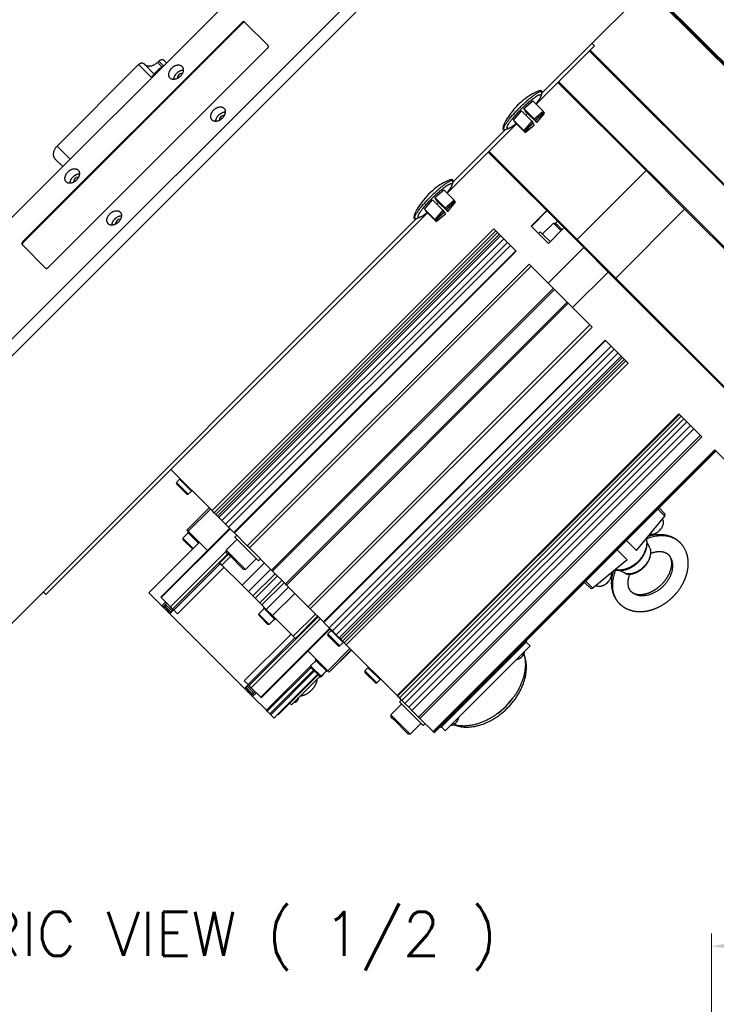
# Model space of a CAD drawing. Header units: inches. Extents: x 0 to 1685, y 0 to 1188.
# Tile 15 of 18: x 1151 to 1317, y 780 to 1015. Entities that reach past the tile are written whole.
import ezdxf

# ---------------------------------------------------------------- set-up
doc = ezdxf.new("R2010")
doc.units = ezdxf.units.IN
doc.layers.add('ATA-TEXT', color=7, linetype='Continuous')
doc.layers.add('Layer0000', color=7, linetype='Continuous', lineweight=25)
doc.styles.get("Standard").update_dxf_attribs({"font": 'simplex.shx'})
doc.styles.add('STANDARData_A2', font='simplex.shx')
doc.dimstyles.new('ata_A0', dxfattribs={"dimtxt": 6, "dimasz": 6, "dimexe": 3, "dimexo": 3, "dimgap": 3, "dimtad": 0, "dimtih": 1, "dimtoh": 1, "dimdec": 6, "dimdsep": 46, "dimtxsty": 'Standard', "dimcen": 0, "dimclrd": 252, "dimclre": 252, "dimclrt": 4, "dimadec": 6, "dimazin": 2, "dimtfac": 1, "dimtdec": 6, "dimtofl": 0, "dimtmove": 0, "dimatfit": 3, "dimfxl": 0, "dimtolj": 1, "dimtzin": 0, "dimlwd": 0, "dimlwe": 0, "dimarcsym": 0})

# ---------------------------------------------------------------- blocks, each defined once
blk = doc.blocks.new('*D9259')
at = {"color": 252, "lineweight": 0}
for p, q in [((1316.17, 721.29), (1316.17, 796.72)), ((1520.17, 721.29), (1520.17, 796.72)), ((1322.17, 793.72), (1403.62, 793.72)), ((1514.17, 793.72), (1432.72, 793.72))]:
    blk.add_line(p, q, dxfattribs=at)
at = {"color": 252}
for points in [[(1322.17, 794.72), (1322.17, 792.72), (1316.17, 793.72)], [(1514.17, 792.72), (1514.17, 794.72), (1520.17, 793.72)]]:
    blk.add_solid(points, dxfattribs=at)
at = {"layer": 'Defpoints', "color": 0}
for p in [(1520.17, 793.72), (1316.17, 718.29), (1520.17, 718.29)]:
    blk.add_point(p, dxfattribs=at)
at = {"color": 4, "insert": (1418.17, 793.72), "char_height": 6, "attachment_point": 5}
blk.add_mtext('\\A1;(204)', dxfattribs=at)

msp = doc.modelspace()

# ---------------------------------------------------------------- linework, layer by layer
at = {"layer": 'Layer0000', "color": 7, "linetype": 'Continuous', "lineweight": 25}
for p, q in [((1238.9906304, 1057.0208054), (1108.8829827, 926.9131576)), ((1123.3829827, 912.4131576), (1253.4906304, 1042.5208054)), ((1125.3829827, 910.4131576), (1255.4906304, 1040.5208054)), ((1275.7103818, 997.0108489), (1298.3156394, 1019.6161066)), ((1303.265387, 1019.6161066), (1349.5832527, 973.298241)), ((1303.6189403, 1019.6161066), (1359.2618864, 963.9731605)), ((1359.6154399, 963.9731604), (1303.9724937, 1019.6161066)), ((1204.2959078, 1013.9337821), (1151.970006, 961.6078803)), ((1204.4209078, 1013.8087821), (1152.095006, 961.4828803)), ((1204.2959078, 1013.9337821), (1204.4209078, 1013.8087821)), ((1210.5071606, 1008.4296361), (1204.8994612, 1014.0373355)), ((1158.0777054, 955.5001809), (1210.4036072, 1007.8260827)), ((1274.419769, 994.4499439), (1288.3441838, 1008.3743587)), ((1287.2835237, 1007.3136986), (1335.4411171, 959.1561053)), ((1288.3441838, 1008.3743587), (1287.7090377, 1009.0095049)), ((1185.6861752, 1004.9663502), (1186.3111752, 1004.3413502)), ((1287.106747, 1007.1369219), (1335.1406468, 959.1030223)), ((1179.6506413, 1003.9308162), (1160.2052049, 984.4853798)), ((1182.6506413, 1000.9308162), (1179.6506413, 1003.9308162)), ((1180.8577481, 1004.137923), (1183.3577481, 1001.637923)), ((1184.4184083, 1002.6985832), (1182.6506413, 1000.9308162)), ((1184.1255151, 1004.40569), (1184.4790685, 1004.7592434)), ((1185.2298712, 1003.3013339), (1184.1255151, 1004.40569)), ((1184.4184083, 1002.6985832), (1184.5434083, 1002.5735832)), ((1185.6040685, 1003.6342434), (1184.4790685, 1004.7592434)), ((1300.605376, 978.6476292), (1279.6114152, 999.6415901)), ((1279.641664, 999.6718389), (1279.641663, 999.6113422)), ((1324.1112868, 955.495284), (1279.7881979, 999.8183728)), ((1275.4674357, 997.704451), (1275.7139173, 997.4579694)), ((1275.7343486, 997.0930158), (1275.5232448, 996.3692767)), ((1271.4747168, 993.4403564), (1273.6439611, 995.2257518)), ((1273.9191207, 990.9959525), (1271.4747168, 993.4403564)), ((1271.7498215, 993.0251596), (1271.4747168, 993.4403564)), ((1276.0883651, 992.7813479), (1273.6439611, 995.2257518)), ((1269.0272666, 990.6546871), (1270.9065082, 992.8777639)), ((1270.9065082, 992.8777639), (1273.3509121, 990.4333599)), ((1271.7498215, 993.0251596), (1274.1942255, 990.5807557)), ((1271.8203197, 992.9187615), (1271.8383588, 992.9366223)), ((1274.2647236, 990.4743576), (1271.8203197, 992.9187615)), ((1272.0954245, 992.5035647), (1271.8203197, 992.9187615)), ((1271.9999696, 991.9375528), (1271.922849, 991.8614231)), ((1272.0954245, 992.5035647), (1274.5398284, 990.0591608)), ((1273.9191207, 990.9959525), (1276.0883651, 992.7813479)), ((1274.1942255, 990.5807557), (1273.9191207, 990.9959525)), ((1274.1942255, 990.5807557), (1276.2184684, 992.5849917)), ((1274.2647236, 990.4743576), (1276.2889666, 992.4785937)), ((1274.5398284, 990.0591608), (1276.41907, 992.2822375)), ((1276.2184684, 992.5849917), (1276.0883651, 992.7813479)), ((1276.2889666, 992.4785937), (1276.2004293, 992.5671309)), ((1276.41907, 992.2822375), (1276.2889666, 992.4785937)), ((1253.2065656, 973.2367405), (1269.7416867, 989.7718616)), ((1254.4971783, 975.7976455), (1267.1807817, 988.4812489)), ((1266.4872423, 988.7241323), (1266.7336612, 988.4777133)), ((1267.0986148, 988.457282), (1267.822354, 988.6683859)), ((1271.4716705, 988.2102832), (1269.0272666, 990.6546871)), ((1269.15737, 990.458331), (1269.0272666, 990.6546871)), ((1271.6017739, 988.0139271), (1269.15737, 990.458331)), ((1269.2278682, 990.3519329), (1269.2459073, 990.3697937)), ((1269.2278682, 990.3519329), (1271.6722721, 987.907529)), ((1269.3579716, 990.1555768), (1269.2278682, 990.3519329)), ((1269.3579716, 990.1555768), (1271.8023755, 987.7111729)), ((1273.3509121, 990.4333599), (1271.4716705, 988.2102832)), ((1271.6017739, 988.0139271), (1273.6260169, 990.0181631)), ((1271.6722721, 987.907529), (1273.6965151, 989.911765)), ((1271.8023755, 987.7111729), (1273.9716199, 989.4965682)), ((1273.3509121, 990.4333599), (1273.6260169, 990.0181631)), ((1273.6079778, 990.0003023), (1273.6965151, 989.911765)), ((1273.6965151, 989.911765), (1273.9716199, 989.4965682)), ((1274.5398284, 990.0591608), (1274.2647236, 990.4743576)), ((1271.4716705, 988.2102832), (1271.6017739, 988.0139271)), ((1271.6722721, 987.907529), (1271.8023755, 987.7111729)), ((1163.3302049, 981.3603798), (1160.2052049, 984.4853798)), ((1159.6874379, 981.4676128), (1161.5624379, 979.5926128)), ((1284.0714109, 961.9475756), (1262.9944058, 983.0245807)), ((1284.1651433, 962.2073966), (1263.1711825, 983.2013574)), ((1300.605376, 978.6476292), (1284.1651433, 962.2073966)), ((1309.8103258, 969.4426794), (1300.605376, 978.6476292)), ((1254.2542323, 976.4912476), (1254.5007139, 976.244766)), ((1254.5211452, 975.8798124), (1254.3100413, 975.1560733)), ((1250.2615133, 972.227153), (1252.4307577, 974.0125484)), ((1252.7059173, 969.7827491), (1250.2615133, 972.227153)), ((1250.5366181, 971.8119562), (1250.2615133, 972.227153)), ((1254.8751616, 971.5681444), (1252.4307577, 974.0125484)), ((1247.8140632, 969.4414837), (1249.6933048, 971.6645604)), ((1249.6933048, 971.6645604), (1252.1377087, 969.2201565)), ((1250.5366181, 971.8119562), (1252.981022, 969.3675523)), ((1250.6071163, 971.7055581), (1250.6251554, 971.7234189)), ((1253.0515202, 969.2611542), (1250.6071163, 971.7055581)), ((1250.8822211, 971.2903613), (1250.6071163, 971.7055581)), ((1250.7867662, 970.7243494), (1250.7096455, 970.6482197)), ((1250.8822211, 971.2903613), (1253.326625, 968.8459574)), ((1252.7059173, 969.7827491), (1254.8751616, 971.5681444)), ((1252.981022, 969.3675523), (1252.7059173, 969.7827491)), ((1252.981022, 969.3675523), (1255.005265, 971.3717883)), ((1253.0515202, 969.2611542), (1255.0757632, 971.2653902)), ((1253.326625, 968.8459574), (1255.2058666, 971.0690341)), ((1255.005265, 971.3717883), (1254.8751616, 971.5681444)), ((1255.0757632, 971.2653902), (1254.9872259, 971.3539275)), ((1255.2058666, 971.0690341), (1255.0757632, 971.2653902)), ((1146.2876815, 867.5881486), (1245.9675783, 967.2680455)), ((1157.5294293, 877.5596042), (1248.5284833, 968.5586582)), ((1245.2740388, 967.5109288), (1245.5204578, 967.2645099)), ((1245.8854114, 967.2440786), (1246.6091505, 967.4551824)), ((1250.2584671, 966.9970798), (1247.8140632, 969.4414837)), ((1247.9441666, 969.2451276), (1247.8140632, 969.4414837)), ((1250.3885705, 966.8007236), (1247.9441666, 969.2451276)), ((1248.0146647, 969.1387295), (1248.0327038, 969.1565903)), ((1248.0146647, 969.1387295), (1250.4590687, 966.6943256)), ((1248.1447681, 968.9423734), (1248.0146647, 969.1387295)), ((1248.1447681, 968.9423734), (1250.5891721, 966.4979694)), ((1252.1377087, 969.2201565), (1250.2584671, 966.9970798)), ((1250.3885705, 966.8007236), (1252.4128135, 968.8049597)), ((1250.4590687, 966.6943256), (1252.4833117, 968.6985616)), ((1250.5891721, 966.4979694), (1252.7584164, 968.2833648)), ((1252.1377087, 969.2201565), (1252.4128135, 968.8049597)), ((1252.3947744, 968.7870989), (1252.4833117, 968.6985616)), ((1252.4833117, 968.6985616), (1252.7584164, 968.2833648)), ((1253.326625, 968.8459574), (1253.0515202, 969.2611542)), ((1276.9297991, 969.0891874), (1273.2174885, 965.3768768)), ((1276.9906428, 969.0283438), (1273.2783322, 965.3160332)), ((1293.3700932, 953.0024467), (1309.8103258, 969.4426794)), ((1345.9750785, 933.2779267), (1309.8103258, 969.4426794)), ((1250.2584671, 966.9970798), (1250.3885705, 966.8007236)), ((1250.4590687, 966.6943256), (1250.5891721, 966.4979694)), ((1273.2174885, 965.3768768), (1277.3200335, 961.2743318)), ((1278.5282402, 966.1295658), (1275.9207839, 963.5221095)), ((1277.3200335, 961.2743318), (1281.0323441, 964.9866424)), ((1278.5282402, 966.1295658), (1278.9701918, 966.1295658)), ((1279.1845309, 965.4732751), (1278.5282402, 966.1295658)), ((1279.5633677, 965.5363799), (1278.9701819, 966.1295658)), ((1279.4659815, 966.553005), (1279.0063621, 966.0933856)), ((1280.3517538, 964.3060521), (1279.1845309, 965.4732751)), ((1280.5727247, 964.527023), (1279.5633677, 965.5363799)), ((1197.1359613, 897.562174), (1264.3111055, 964.7373183)), ((1264.8110785, 964.2373453), (1197.6359343, 897.0622011)), ((1265.2073347, 963.8410891), (1198.0321904, 896.6659449)), ((1265.624337, 963.4240867), (1198.4491928, 896.2489425)), ((1265.9353879, 963.1130358), (1198.7602437, 895.9378916)), ((1264.3111055, 964.7373183), (1269.6490698, 959.3993539)), ((1275.3904538, 964.0524396), (1274.9661898, 963.6281755)), ((1276.1981962, 963.2446972), (1275.3904538, 964.0524396)), ((1277.7442976, 961.6985959), (1276.1981962, 963.2446972)), ((1151.8664526, 961.0043269), (1157.474152, 955.3966275)), ((1151.970006, 961.6078803), (1152.095006, 961.4828803)), ((1266.6690524, 962.3793714), (1199.4939082, 895.2042272)), ((1267.5434059, 961.5050178), (1200.3682617, 894.3298736)), ((1268.2770704, 960.7713534), (1201.1019262, 893.5962092)), ((1277.2600977, 951.7883261), (1285.745379, 960.2736075)), ((1284.0714109, 961.9475756), (1284.1651433, 962.2073966)), ((1284.9528993, 961.0660872), (1284.0714109, 961.9475756)), ((1293.3700932, 953.0024467), (1284.1651433, 962.2073966)), ((1284.9528993, 961.0660872), (1285.745379, 960.2736075)), ((1285.745379, 960.2736075), (1291.573576, 954.4454105)), ((1269.548102, 959.5003217), (1202.3729578, 892.3251775)), ((1269.6490698, 959.3993539), (1202.4739256, 892.2242097)), ((1205.5471325, 889.1510028), (1272.7222767, 956.326147)), ((1273.2222497, 955.8261741), (1206.0471055, 888.6510299)), ((1272.7222767, 956.326147), (1277.2600977, 951.7883261)), ((1291.573576, 954.4454105), (1283.0882946, 945.9601291)), ((1291.573576, 954.4454105), (1292.3983631, 953.6206235)), ((1293.1137801, 952.9052065), (1292.3983631, 953.6206235)), ((1283.0882946, 945.9601291), (1277.2600977, 951.7883261)), ((1293.1137801, 952.9052065), (1293.3700932, 953.0024467)), ((1329.1902182, 916.8287683), (1293.1137801, 952.9052065)), ((1329.5348459, 916.837694), (1293.3700932, 953.0024467)), ((1278.4912034, 950.5572203), (1211.3160592, 883.3820761)), ((1278.7594503, 950.2889735), (1211.584306, 883.1138293)), ((1281.7948718, 947.2535519), (1214.6197276, 880.0784077)), ((1282.0609742, 946.9874496), (1214.88583, 879.8123053)), ((1287.7214661, 941.3269577), (1283.0882946, 945.9601291)), ((1287.2214931, 941.8269307), (1220.0463489, 874.6517865)), ((1220.5463218, 874.1518135), (1287.7214661, 941.3269577)), ((1290.8592484, 938.1891754), (1223.6841041, 871.0140312)), ((1290.9654144, 938.0830094), (1223.7902701, 870.9078652)), ((1292.2732445, 936.7751792), (1225.0981003, 869.600035)), ((1296.3093761, 932.7390477), (1290.8592484, 938.1891754)), ((1293.0138133, 936.0346105), (1225.8386691, 868.8594662)), ((1293.9150508, 935.1333729), (1226.7399066, 867.9582287)), ((1294.6556196, 934.3928041), (1227.4804754, 867.2176599)), ((1295.0055878, 934.042836), (1227.8304436, 866.8676918)), ((1295.4213019, 933.6271219), (1228.2461577, 866.4519777)), ((1295.8094031, 933.2390206), (1228.6342589, 866.0638764)), ((1229.1342319, 865.5639035), (1296.3093761, 932.7390477)), ((1308.4334844, 920.6149394), (1241.2583402, 853.4397952)), ((1308.5396504, 920.5087734), (1241.3645062, 853.3336292)), ((1313.8836121, 915.1648116), (1308.4334844, 920.6149394)), ((1308.992826, 920.0555977), (1241.8176818, 852.8804535)), ((1309.5753574, 919.4730664), (1242.4002132, 852.2979222)), ((1310.3159262, 918.7324976), (1243.140782, 851.5573534)), ((1311.2171637, 917.83126), (1244.0420195, 850.6561158)), ((1311.9577325, 917.0906913), (1244.7825883, 849.915547)), ((1313.5411729, 915.5072509), (1246.3660287, 848.3321067)), ((1246.7084679, 847.9896674), (1313.8836121, 915.1648116)), ((1317.0213944, 912.0270293), (1249.8462502, 844.8518851)), ((1317.1275604, 911.9208633), (1249.9524162, 844.7457191)), ((1317.1721422, 911.8762815), (1249.996998, 844.7011373)), ((1317.2783082, 911.7701155), (1250.103164, 844.5949713)), ((1321.6545659, 907.3938579), (1317.0213944, 912.0270293)), ((1197.1359613, 897.562174), (1187.3339802, 907.3641551)), ((1189.4115454, 905.0781602), (1188.6424546, 904.2817434)), ((1189.0471917, 903.8770064), (1188.6424546, 904.2817434)), ((1188.6455183, 903.9312967), (1191.1264986, 901.4503163)), ((1191.4769453, 901.4472527), (1189.0471917, 903.8770064)), ((1189.8201843, 904.6695212), (1189.4115454, 905.0781602)), ((1192.2733621, 902.2163434), (1189.8201843, 904.6695212)), ((1192.2733621, 902.2163434), (1191.4769453, 901.4472527)), ((1191.1582031, 892.9333305), (1196.461504, 898.2366314)), ((1191.4611065, 892.6304271), (1196.7644074, 897.933728)), ((1197.6359343, 897.0622011), (1197.1359613, 897.562174)), ((1198.0321904, 896.6659449), (1197.6359343, 897.0622011)), ((1305.0438737, 896.2601527), (1303.4061096, 897.8979168)), ((1305.102502, 896.8085777), (1303.7096362, 898.2014435)), ((1198.4491928, 896.2489425), (1198.0321904, 896.6659449)), ((1198.7602437, 895.9378916), (1198.4491928, 896.2489425)), ((1199.4939082, 895.2042272), (1198.7602437, 895.9378916)), ((1200.3682617, 894.3298736), (1199.4939082, 895.2042272)), ((1298.2935397, 888.0095086), (1305.0438737, 896.2601527)), ((1184.9105718, 876.9070982), (1201.3508044, 893.3473309)), ((1185.0115396, 876.8061304), (1201.4517722, 893.2463631)), ((1191.4906948, 892.2472854), (1190.2179026, 890.9744932)), ((1191.4611065, 892.6304271), (1191.1582031, 892.9333305)), ((1191.4906948, 892.6008388), (1191.3139181, 892.4240621)), ((1191.7177893, 892.0201909), (1191.3139181, 892.4240621)), ((1196.0475036, 888.04403), (1191.4611065, 892.6304271)), ((1201.1019262, 893.5962092), (1200.3682617, 894.3298736)), ((1202.3729578, 892.3251775), (1201.1019262, 893.5962092)), ((1202.4739256, 892.2242097), (1202.3729578, 892.3251775)), ((1205.5471325, 889.1510028), (1202.4739256, 892.2242097)), ((1303.3847184, 892.4232076), (1303.425546, 892.4537448)), ((1304.0983042, 893.1367934), (1304.067767, 893.0959659)), ((1194.104503, 889.9870306), (1182.0836878, 877.9662153)), ((1190.5712899, 890.6211059), (1190.2179026, 890.9744932)), ((1190.2179026, 890.9744877), (1190.2179026, 890.6916451)), ((1190.2179026, 890.6916505), (1190.5309028, 890.3786503)), ((1190.5309028, 890.3786503), (1192.4099336, 888.4996195)), ((1192.6549341, 888.5374617), (1190.5712899, 890.6211059)), ((1193.9277263, 889.8102539), (1191.7177893, 892.0201909)), ((1203.1241408, 890.7254664), (1200.5166845, 888.1180101)), ((1203.0180748, 891.6800606), (1202.5938107, 891.2557965)), ((1203.4015531, 890.4480541), (1202.5938107, 891.2557965)), ((1208.250665, 885.5989422), (1203.4015531, 890.4480541)), ((1298.2935397, 888.0095086), (1295.9056205, 890.3974278)), ((1187.2380261, 874.5796439), (1200.5166845, 887.8583024)), ((1192.617092, 888.4996195), (1192.4099282, 888.4996195)), ((1201.1729752, 887.4617194), (1200.5166845, 888.1180101)), ((1200.5166845, 888.11801), (1200.5166845, 887.6760684)), ((1200.5166845, 887.6760684), (1201.1098704, 887.0828826)), ((1205.1128786, 883.5218161), (1201.1729752, 887.4617194)), ((1206.0471055, 888.6510299), (1205.5471325, 889.1510028)), ((1211.3160592, 883.3820761), (1206.0471055, 888.6510299)), ((1293.7497154, 888.2415226), (1296.1376346, 885.8536034)), ((1187.737999, 874.079671), (1200.9255405, 887.2672124)), ((1199.0012236, 885.09031), (1201.0518333, 887.1409196)), ((1199.5011966, 884.590337), (1199.0012236, 885.09031)), ((1199.5011966, 884.590337), (1201.5518063, 886.6409467)), ((1201.1098704, 887.0828826), (1204.6709369, 883.5218161)), ((1207.7203349, 886.1292723), (1205.1128786, 883.5218161)), ((1208.674929, 886.0232063), (1208.250665, 885.5989422)), ((1296.1376346, 885.8536034), (1287.8869905, 879.1032694)), ((1199.1353049, 884.9562288), (1187.9983731, 873.819297)), ((1200.0378979, 884.0536357), (1188.9009661, 872.9167039)), ((1204.3252507, 879.7662829), (1199.5011966, 884.590337)), ((1204.3252507, 879.7662829), (1209.6285516, 885.0695838)), ((1205.1128786, 883.5218161), (1204.6709369, 883.5218161)), ((1205.8251696, 878.266364), (1211.1284705, 883.5696648)), ((1211.584306, 883.1138293), (1211.3160592, 883.3820761)), ((1214.6197276, 880.0784077), (1211.584306, 883.1138293)), ((1206.8846639, 877.2068697), (1212.1879648, 882.5101706)), ((1207.412118, 876.6794156), (1212.7154189, 881.9827165)), ((1208.5140928, 875.5774409), (1213.8173936, 880.8807417)), ((1287.3385655, 879.0446411), (1285.9456997, 880.4375069)), ((1287.8869905, 879.1032694), (1286.2492263, 880.7410336)), ((1291.7239356, 880.7624248), (1291.6933983, 880.7215972)), ((1156.8942832, 878.1947504), (1157.5294293, 877.5596042)), ((1205.8251696, 878.266364), (1204.3252507, 879.7662829)), ((1206.8846639, 877.2068697), (1205.8251696, 878.266364)), ((1209.03725, 875.0542836), (1214.3405509, 880.3575844)), ((1210.07494, 874.0165937), (1215.3782408, 879.3198945)), ((1214.88583, 879.8123053), (1214.6197276, 880.0784077)), ((1220.0463489, 874.6517865), (1214.88583, 879.8123053)), ((1291.0103497, 880.0488389), (1291.0511773, 880.0793762)), ((1185.1935593, 874.8563437), (1182.0836878, 877.9662153)), ((1185.0115396, 876.8061304), (1184.9105718, 876.9070982)), ((1187.2380261, 874.5796439), (1185.0115396, 876.8061304)), ((1186.0774428, 875.7402272), (1185.1935593, 874.8563437)), ((1207.412118, 876.6794156), (1206.8846639, 877.2068697)), ((1208.5140928, 875.5774409), (1207.412118, 876.6794156)), ((1211.5748589, 872.5166747), (1216.8781597, 877.8199756)), ((1185.1935593, 874.8563437), (1185.4548132, 874.5950899)), ((1186.3386967, 875.4789734), (1185.4548132, 874.5950899)), ((1185.4548132, 874.5950899), (1185.6366719, 874.4132312)), ((1185.9675051, 874.7440643), (1185.6366719, 874.4132312)), ((1185.6366719, 874.4132312), (1187.0097478, 873.0401553)), ((1186.0235872, 874.5777823), (1187.2854814, 873.3158881)), ((1186.3522923, 875.4653772), (1186.0789518, 875.1396227)), ((1186.3491291, 874.8694455), (1186.0789519, 875.1396227)), ((1187.594084, 873.6244906), (1186.3491291, 874.8694455)), ((1187.8936317, 873.9240383), (1187.0097482, 873.0401549)), ((1187.0726609, 872.9772422), (1187.9565443, 873.8611257)), ((1187.737999, 874.079671), (1187.2380261, 874.5796439)), ((1187.9983731, 873.819297), (1187.737999, 874.079671)), ((1188.9009661, 872.9167039), (1187.9983731, 873.819297)), ((1209.5499742, 874.1880061), (1208.2771819, 872.9152139)), ((1209.03725, 875.0542836), (1208.5140928, 875.5774409)), ((1210.07494, 874.0165937), (1209.03725, 875.0542836)), ((1209.5499742, 874.5415595), (1209.3731975, 874.3647828)), ((1209.7770687, 873.9609116), (1209.3731975, 874.3647828)), ((1212.2016246, 871.5363556), (1209.7770687, 873.9609116)), ((1211.5748589, 872.5166747), (1210.07494, 874.0165937)), ((1220.5463218, 874.1518135), (1220.0463489, 874.6517865)), ((1223.6841041, 871.0140312), (1220.5463218, 874.1518135)), ((1187.0097482, 873.0401549), (1187.0726609, 872.9772422)), ((1204.9065953, 855.1433077), (1187.0726609, 872.9772422)), ((1205.9870127, 855.8306573), (1222.4272454, 872.2708899)), ((1206.4869857, 855.3306843), (1222.9272184, 871.7709169)), ((1208.6305693, 872.5618266), (1208.2771819, 872.9152139)), ((1208.2771819, 872.9152084), (1208.2771819, 872.6323658)), ((1208.2771819, 872.6323712), (1208.5901821, 872.319371)), ((1208.5901821, 872.319371), (1210.469213, 870.4403401)), ((1210.7520557, 870.4403401), (1208.6305693, 872.5618266)), ((1212.0248479, 871.7131323), (1210.7520557, 870.4403401)), ((1211.9537373, 872.1377963), (1211.5748589, 872.5166747)), ((1216.5002779, 867.5912557), (1211.9537373, 872.1377963)), ((1212.3784013, 871.7131323), (1212.2016246, 871.5363556)), ((1216.5002779, 867.5912557), (1221.8035787, 872.8945566)), ((1217.0002509, 867.0912828), (1222.3035517, 872.3945836)), ((1223.7902701, 870.9078652), (1223.6841041, 871.0140312)), ((1208.760256, 853.057414), (1225.2004887, 869.4976466)), ((1208.866422, 852.951248), (1225.3066547, 869.3914806)), ((1210.7520496, 870.4403401), (1210.4692076, 870.4403401)), ((1225.0981003, 869.600035), (1223.7902701, 870.9078652)), ((1225.5301041, 868.9596014), (1224.7610134, 868.1631846)), ((1225.8386691, 868.8594662), (1225.0981003, 869.600035)), ((1225.938743, 868.5509625), (1225.5301041, 868.9596014)), ((1226.7399066, 867.9582287), (1225.8386691, 868.8594662)), ((1215.9680381, 868.1234955), (1204.8311063, 856.9865637)), ((1205.7319972, 856.0856728), (1216.868929, 867.2226046)), ((1217.0002509, 867.0912828), (1216.5002779, 867.5912557)), ((1225.1657504, 867.7584476), (1224.7610134, 868.1631847)), ((1224.764077, 867.8127379), (1227.2450574, 865.3317576)), ((1227.5955041, 865.3286939), (1225.1657504, 867.7584476)), ((1228.3919208, 866.0977847), (1225.938743, 868.5509625)), ((1227.4804754, 867.2176599), (1226.7399066, 867.9582287)), ((1227.8304436, 866.8676918), (1227.4804754, 867.2176599)), ((1228.2461577, 866.4519777), (1227.8304436, 866.8676918)), ((1228.6342589, 866.0638764), (1228.2461577, 866.4519777)), ((1251.6934504, 845.833112), (1272.1995471, 866.3392087)), ((1272.1995471, 866.3392087), (1272.0192447, 866.5110519)), ((1272.0234743, 866.5152815), (1272.1995471, 866.3392087)), ((1224.3304311, 859.7611025), (1220.0033538, 864.0881798)), ((1224.7093095, 859.3822241), (1230.0126104, 864.6855249)), ((1225.0278075, 859.0637261), (1230.3311084, 864.3670269)), ((1225.0875868, 859.0039468), (1230.3908877, 864.3072476)), ((1228.3919208, 866.0977847), (1227.5955041, 865.3286939)), ((1229.1342319, 865.5639035), (1228.6342589, 866.0638764)), ((1241.2583402, 853.4397952), (1229.1342319, 865.5639035)), ((1252.7462592, 845.063146), (1272.9695131, 865.2863999)), ((1272.9695131, 865.2863999), (1272.0581257, 866.1977873)), ((1221.926668, 861.8113122), (1220.6538758, 860.53852)), ((1221.926668, 862.1648656), (1221.7498913, 861.9880889)), ((1222.1537625, 861.5842177), (1221.7498913, 861.9880889)), ((1270.7547178, 862.4938806), (1270.7832945, 862.5152548)), ((1271.2542267, 862.9933895), (1271.2328525, 862.9648128)), ((1220.6538758, 860.4889476), (1210.1074156, 849.9424874)), ((1220.7489141, 860.160639), (1210.3190891, 849.730814)), ((1221.3652677, 859.5442854), (1210.9354426, 849.1144604)), ((1221.5775997, 859.3319534), (1211.1477746, 848.9021284)), ((1221.0072631, 860.1851327), (1220.6538758, 860.53852)), ((1220.6538758, 860.5385145), (1220.6538758, 860.2556719)), ((1220.6538758, 860.2556773), (1220.966876, 859.9426771)), ((1220.966876, 859.9426771), (1222.8459068, 858.0636463)), ((1223.1287496, 858.0636463), (1221.0072631, 860.1851327)), ((1224.5783185, 859.1596618), (1222.1537625, 861.5842177)), ((1224.4015418, 859.3364385), (1223.1287496, 858.0636463)), ((1224.7093095, 859.3822241), (1224.3304311, 859.7611025)), ((1224.7550952, 859.3364385), (1224.5783185, 859.1596618)), ((1225.0278075, 859.0637261), (1224.7093095, 859.3822241)), ((1234.3705997, 860.1191058), (1233.601509, 859.322689)), ((1234.006246, 858.917952), (1233.601509, 859.322689)), ((1234.7792386, 859.7104669), (1234.3705997, 860.1191058)), ((1237.2324165, 857.257289), (1234.7792386, 859.7104669)), ((1205.7319972, 856.0856728), (1204.8311063, 856.9865637)), ((1222.372022, 858.5375311), (1212.8260805, 848.9915895)), ((1222.478188, 858.4313651), (1212.9322465, 848.8854235)), ((1216.0756654, 851.2574375), (1222.8818742, 858.0636463)), ((1223.1287435, 858.0636463), (1222.8459015, 858.0636463)), ((1225.0875868, 859.0039468), (1225.0278074, 859.0637262)), ((1233.6045727, 858.9722423), (1236.085553, 856.491262)), ((1236.4359997, 856.4881983), (1234.006246, 858.917952)), ((1237.2324165, 857.257289), (1236.4359997, 856.4881983)), ((1205.7904788, 856.0271912), (1204.9065953, 855.1433077)), ((1204.9065953, 855.1433077), (1204.9723441, 855.077559)), ((1205.8562276, 855.9614424), (1204.9723441, 855.077559)), ((1204.9723445, 855.0775586), (1206.3855505, 853.6643526)), ((1205.2480773, 855.3532922), (1206.3251717, 854.2761978)), ((1206.8109609, 854.4076137), (1205.5566799, 855.6618947)), ((1205.9870127, 855.8306573), (1205.7319972, 856.0856728)), ((1206.4869857, 855.3306843), (1205.9870127, 855.8306573)), ((1208.760256, 853.057414), (1206.4869857, 855.3306843)), ((1206.3251676, 854.2762019), (1206.5332134, 854.0681561)), ((1206.7296839, 854.0084861), (1206.3855505, 853.6643526)), ((1206.3855505, 853.6643526), (1206.5636665, 853.4862365)), ((1207.44755, 854.37012), (1206.5636665, 853.4862365)), ((1206.5636665, 853.4862365), (1206.8251813, 853.2247218)), ((1207.0950478, 854.1235267), (1206.8109609, 854.4076137)), ((1206.8251813, 853.2247218), (1207.7090648, 854.1086052)), ((1210.1074156, 849.9424874), (1206.8251813, 853.2247218)), ((1207.4208023, 854.3968672), (1207.0950476, 854.1235265)), ((1208.866422, 852.951248), (1208.760256, 853.057414)), ((1241.3645062, 853.3336292), (1241.2583402, 853.4397952)), ((1241.8176818, 852.8804535), (1241.3645065, 853.3336289)), ((1242.4002132, 852.2979222), (1241.8176818, 852.8804535)), ((1242.2706789, 852.4274564), (1241.8464148, 852.0031924)), ((1243.140782, 851.5573534), (1242.4002132, 852.2979222)), ((1268.838532, 852.8191432), (1268.7918751, 852.7567642)), ((1210.3190891, 849.730814), (1210.1074156, 849.9424874)), ((1215.6899629, 851.64314), (1216.0756654, 851.2574375)), ((1242.3767449, 851.4728623), (1239.7692887, 848.865406)), ((1242.6541572, 851.19545), (1241.8464148, 852.0031924)), ((1247.5032691, 846.3463381), (1242.6541572, 851.19545)), ((1244.0420195, 850.6561158), (1243.140782, 851.5573534)), ((1244.7825883, 849.915547), (1244.0420195, 850.6561158)), ((1246.3660287, 848.3321067), (1244.7825883, 849.915547)), ((1210.9354426, 849.1144604), (1210.3190891, 849.730814)), ((1211.1477746, 848.9021284), (1210.9354426, 849.1144604)), ((1211.942197, 848.107706), (1211.1477746, 848.9021284)), ((1212.8260805, 848.9915895), (1211.942197, 848.107706)), ((1212.9322465, 848.8854235), (1212.8260805, 848.9915895)), ((1240.4255794, 848.2091153), (1239.7692887, 848.865406)), ((1239.7692887, 848.8654059), (1239.7692887, 848.4234643)), ((1239.7692887, 848.4234643), (1240.3624745, 847.8302785)), ((1240.3624745, 847.8302785), (1243.923541, 844.269212)), ((1244.3654827, 844.269212), (1240.4255794, 848.2091153)), ((1246.7084679, 847.9896674), (1246.3660287, 848.3321067)), ((1249.8462502, 844.8518851), (1246.7084679, 847.9896674)), ((1265.2135159, 849.1941272), (1265.2758949, 849.240784)), ((1246.972939, 846.8766682), (1244.3654827, 844.269212)), ((1247.9275331, 846.7706022), (1247.5032691, 846.3463381)), ((1251.5173776, 846.0091849), (1251.6934504, 845.833112)), ((1251.5216072, 846.0134145), (1251.6934504, 845.833112)), ((1251.8348718, 845.9745334), (1252.7462592, 845.063146)), ((1255.0392696, 846.7784324), (1255.0678463, 846.7998066)), ((1255.5387785, 847.2779413), (1255.5174043, 847.2493646)), ((1244.3654827, 844.269212), (1243.923541, 844.269212)), ((1249.9524162, 844.7457191), (1249.8462502, 844.8518851)), ((1249.996998, 844.7011373), (1249.9524162, 844.7457191)), ((1250.103164, 844.5949713), (1249.996998, 844.7011373))]:
    msp.add_line(p, q, dxfattribs=at)
for centre, radius, start, end in [((1186.8165928, 1000.3156243), 3.3807961, 116.388872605, 135.182457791), ((1190.1654832, 1000.4870422), 1.3376267, 93.465541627, 176.534458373), ((1275.3976439, 997.2572148), 0.3746082, 334.003212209, 32.405347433), ((1275.5453507, 997.4882083), 0.2508243, 329.86430057, 36.139345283), ((1200.1654832, 990.4870422), 1.3376267, 93.465541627, 176.534458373), ((1246.5471627, 1017.6444474), 36.1758181, 314.715439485, 315.456239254), ((1266.7034167, 988.6462705), 0.2508134, 233.860397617, 300.136460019), ((1266.9344214, 988.7940859), 0.3746949, 237.602061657, 295.989378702), ((1165.4167459, 975.7383048), 1.3376267, 93.465541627, 176.534458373), ((1254.1844405, 976.0440114), 0.3746082, 334.003212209, 32.405347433), ((1254.3321473, 976.2750048), 0.2508243, 329.86430057, 36.139345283), ((1225.3339593, 996.431244), 36.175818, 314.715439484, 315.456239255), ((1245.7212179, 967.5808824), 0.3746949, 237.602061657, 295.989378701), ((1175.4167459, 965.7383048), 1.3376267, 93.465541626, 176.534458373), ((1245.4902133, 967.4330671), 0.2508134, 233.860397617, 300.13646002), ((1188.8222896, 904.1080788), 0.25, 136.000022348, 225.000522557), ((1189.3036444, 905.1823589), 0.15, 315.999983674, 44.999936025), ((1192.3775609, 902.1084424), 0.15, 45.001255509, 133.999957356), ((1191.3032808, 901.6270876), 0.25, 225.001115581, 313.999939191), ((1304.7574372, 896.5681199), 0.4205825, 312.925518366, 34.870643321), ((1301.2556974, 895.2658145), 3.5514989, 306.832029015, 323.167970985), ((1301.5094235, 895.0120884), 3.196349, 306.832029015, 323.167970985), ((1301.3668444, 888.1606334), 0.3285394, 9.81008163, 30.288515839), ((1288.8813287, 882.8914458), 3.5514989, 306.832029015, 323.167970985), ((1289.1350548, 882.6377197), 3.196349, 306.832029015, 323.167970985), ((1295.9865007, 882.7802768), 0.3285159, 239.710907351, 260.19013605), ((1287.5790233, 879.3897059), 0.4205825, 235.129356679, 317.074481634), ((1186.4619741, 874.8182289), 0.5, 140.001065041, 208.743693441), ((1189.0923313, 876.2608726), 3.5, 208.743104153, 238.293416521), ((1225.4222031, 869.0638002), 0.15, 315.999983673, 44.999936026), ((1224.9408483, 867.9895201), 0.25, 136.000022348, 225.000522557), ((1227.4218395, 865.5085289), 0.25, 225.001115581, 313.999939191), ((1228.4961196, 865.9898837), 0.15, 45.00125551, 133.999957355), ((1269.6804431, 864.2188593), 1.9946355, 322.092937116, 353.043638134), ((1269.529248, 864.0676642), 1.9946355, 276.956361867, 307.907062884), ((1269.2644024, 864.4837049), 2.4860492, 306.832029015, 323.167970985), ((1269.4420107, 864.3060967), 2.2374443, 306.832029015, 323.167970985), ((1233.7813439, 859.1490244), 0.25, 136.000022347, 225.000522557), ((1234.2626988, 860.2233045), 0.15, 315.999983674, 44.999936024), ((1222.3347744, 859.3803581), 1.6052499, 280.185251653, 336.604123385), ((1222.1843179, 859.4407938), 1.6250615, 289.522988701, 302.065326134), ((1237.3366152, 857.1493881), 0.15, 45.00125551, 133.999957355), ((1208.2162977, 857.1369062), 3.5, 211.153198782, 241.260151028), ((1236.2623351, 856.6680333), 0.25, 225.00111558, 313.99993919), ((1206.7736541, 854.5065489), 0.5, 241.256608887, 309.999805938), ((1216.240692, 853.2632154), 1.589223, 279.986958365, 350.013041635), ((1215.9946393, 853.5092814), 1.8154253, 290.31960318, 339.68039682), ((1254.398089, 863.6345701), 18.0416145, 306.832029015, 323.167970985), ((1254.7857825, 863.2468766), 17.4989454, 306.832029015, 323.167970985), ((1253.9649949, 848.5034111), 1.9946355, 322.092937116, 353.043638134), ((1253.8137998, 848.352216), 1.9946355, 276.956361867, 307.907062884), ((1253.5489542, 848.7682567), 2.4860492, 306.832029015, 323.167970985), ((1253.7265624, 848.5906485), 2.2374443, 306.832029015, 323.167970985)]:
    msp.add_arc(centre, radius, start, end, dxfattribs=at)
for points, weights in [([(1204.8994612, 1014.0373355), (1204.6494612, 1014.2873355), (1204.2959078, 1013.9337821)], [1, 0.707106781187, 1]), ([(1205.0244612, 1013.9123355), (1204.7744612, 1014.1623355), (1204.4209078, 1013.8087821)], [1, 0.707106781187, 1]), ([(1210.4036072, 1007.8260827), (1210.7571606, 1008.1796361), (1210.5071606, 1008.4296361)], [1, 0.707106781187, 1]), ([(1184.4790685, 1004.7592434), (1185.1861752, 1005.4663502), (1185.6861752, 1004.9663502)], [1, 0.707106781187, 1]), ([(1179.6506413, 1003.9308162), (1180.3577481, 1004.637923), (1180.8577481, 1004.137923)], [1, 0.707106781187, 1]), ([(1184.1255151, 1004.40569), (1182.3577481, 1002.637923), (1181.1077481, 1003.887923)], [1, 0.707106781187, 1]), ([(1269.6703101, 989.8432382), (1268.4135231, 988.840821), (1267.8223533, 988.6683857)], [0.866409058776, 0.840685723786, 0.91428024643]), ([(1160.2052049, 984.4853798), (1158.4374379, 982.7176128), (1159.6874379, 981.4676128)], [1, 0.707106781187, 1]), ([(1248.4571067, 968.6300348), (1247.2003197, 967.6276176), (1246.6091499, 967.4551822)], [0.866409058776, 0.840685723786, 0.91428024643]), ([(1151.970006, 961.6078803), (1151.6164526, 961.2543269), (1151.8664526, 961.0043269)], [1, 0.707106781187, 1]), ([(1152.095006, 961.4828803), (1151.7414526, 961.1293269), (1151.9914526, 960.8793269)], [1, 0.707106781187, 1]), ([(1157.474152, 955.3966275), (1157.724152, 955.1466275), (1158.0777054, 955.5001809)], [1, 0.707106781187, 1]), ([(1304.46446, 895.55196), (1305.1293186, 894.515235), (1304.0983042, 893.1367934)], [0.945310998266, 0.769709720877, 0.930165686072]), ([(1303.3847184, 892.4232076), (1302.388516, 891.6780915), (1301.4494393, 891.8668294)], [0.930165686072, 0.808378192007, 0.88019139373]), ([(1305.9150096, 887.0709684), (1309.0455708, 883.9404071), (1304.6904114, 879.5319592)], [0.996501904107, 0.708866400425, 1]), ([(1293.3618689, 883.4500712), (1291.2822476, 878.3692065), (1294.2477477, 875.4037065)], [0.868523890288, 0.807293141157, 0.996501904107]), ([(1292.2803137, 882.6977039), (1292.4690517, 881.7586271), (1291.7239356, 880.7624248)], [0.88019139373, 0.808378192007, 0.930165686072]), ([(1291.0103497, 880.0488389), (1289.6319081, 879.0178245), (1288.5951831, 879.6826832)], [0.930165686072, 0.769709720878, 0.945310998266]), ([(1271.4842505, 863.3705657), (1272.997812, 858.3800011), (1268.838532, 852.8191432)], [0.893761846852, 0.798051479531, 0.930165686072]), ([(1265.2135159, 849.1941271), (1259.652658, 845.0348471), (1254.6620934, 846.5484086)], [0.930165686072, 0.798051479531, 0.893761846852])]:
    msp.add_rational_spline(points, weights, degree=2, dxfattribs=at)
for points, weights, knots in [([(1187.1469617, 1000.6771366), (1186.1469617, 1001.6771366), (1187.5611752, 1003.0913502), (1188.9753888, 1004.5055637), (1189.9753888, 1003.5055637)], [1, 0.707106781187, 1, 0.707106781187, 1], [0, 0, 0, 0.25, 0.25, 0.5, 0.5, 0.5]), ([(1189.9753888, 1003.5055637), (1190.9753888, 1002.5055637), (1189.5611752, 1001.0913502), (1188.1469617, 999.6771366), (1187.1469617, 1000.6771366)], [1, 0.707106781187, 1, 0.707106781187, 1], [0.5, 0.5, 0.5, 0.75, 0.75, 1, 1, 1]), ([(1188.0298044, 1000.3599793), (1188.0540685, 1001.1842434), (1188.7611752, 1001.8913502), (1189.468282, 1002.5984569), (1190.2925461, 1002.622721)], [0.857864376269, 0.828427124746, 1, 0.828427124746, 0.857864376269], [0.10355339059, 0.10355339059, 0.10355339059, 0.25, 0.25, 0.39644660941, 0.39644660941, 0.39644660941]), ([(1266.7336612, 988.4777133), (1266.7225142, 988.4888603), (1266.7136339, 988.5022628), (1266.1540545, 989.3467976), (1270.6642099, 993.8123762), (1275.0334523, 998.1384344), (1275.7139173, 997.4579694)], [0.987230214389, 0.993469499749, 1, 0.707106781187, 1, 0.713637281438, 0.987230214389], [0.24442586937, 0.24442586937, 0.24442586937, 0.25, 0.25, 0.5, 0.5, 0.74442586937, 0.74442586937, 0.74442586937]), ([(1270.7191053, 993.1605982), (1273.0779154, 995.5483526), (1274.6158515, 996.4485498), (1275.737944, 997.1053421), (1275.523245, 996.3692773)], [1, 0.860073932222, 1, 0.893894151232, 0.948708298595], [0, 0, 0, 0.33333333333, 0.33333333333, 0.58609978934, 0.58609978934, 0.58609978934]), ([(1275.523245, 996.3692773), (1275.4599316, 996.1522166), (1275.2697177, 995.8241994), (1274.9558052, 995.2828682), (1274.3483924, 994.5213205)], [0.948708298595, 0.966179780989, 1, 0.945387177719, 0.93340487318], [0.58609978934, 0.58609978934, 0.58609978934, 0.66666666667, 0.66666666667, 0.79676589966, 0.79676589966, 0.79676589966]), ([(1197.1469617, 990.6771366), (1196.1469617, 991.6771366), (1197.5611752, 993.0913502), (1198.9753888, 994.5055637), (1199.9753888, 993.5055637)], [1, 0.707106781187, 1, 0.707106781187, 1], [0, 0, 0, 0.25, 0.25, 0.5, 0.5, 0.5]), ([(1199.9753888, 993.5055637), (1200.9753888, 992.5055637), (1199.5611752, 991.0913502), (1198.1469617, 989.6771366), (1197.1469617, 990.6771366)], [1, 0.707106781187, 1, 0.707106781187, 1], [0.5, 0.5, 0.5, 0.75, 0.75, 1, 1, 1]), ([(1267.8223533, 988.6683857), (1267.5876352, 988.5999219), (1267.4991961, 988.6843688), (1266.8806252, 989.2750171), (1270.7191053, 993.1605982)], [0.91428024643, 0.947202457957, 1, 0.719493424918, 1], [0.40588894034, 0.40588894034, 0.40588894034, 0.5, 0.5, 1, 1, 1]), ([(1198.0298044, 990.3599793), (1198.0540685, 991.1842434), (1198.7611752, 991.8913502), (1199.468282, 992.5984569), (1200.2925461, 992.622721)], [0.857864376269, 0.828427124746, 1, 0.828427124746, 0.857864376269], [0.10355339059, 0.10355339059, 0.10355339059, 0.25, 0.25, 0.39644660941, 0.39644660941, 0.39644660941]), ([(1162.3982243, 975.9283992), (1161.3982243, 976.9283992), (1162.8124379, 978.3426128), (1164.2266515, 979.7568264), (1165.2266515, 978.7568264)], [1, 0.707106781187, 1, 0.707106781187, 1], [0, 0, 0, 0.25, 0.25, 0.5, 0.5, 0.5]), ([(1165.2266515, 978.7568264), (1166.2266515, 977.7568264), (1164.8124379, 976.3426128), (1163.3982243, 974.9283992), (1162.3982243, 975.9283992)], [1, 0.707106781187, 1, 0.707106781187, 1], [0.5, 0.5, 0.5, 0.75, 0.75, 1, 1, 1]), ([(1163.2810671, 975.611242), (1163.3053311, 976.435506), (1164.0124379, 977.1426128), (1164.7195447, 977.8497196), (1165.5438088, 977.8739837)], [0.857864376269, 0.828427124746, 1, 0.828427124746, 0.857864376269], [0.10355339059, 0.10355339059, 0.10355339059, 0.25, 0.25, 0.39644660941, 0.39644660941, 0.39644660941]), ([(1245.5204578, 967.2645099), (1245.5093108, 967.2756569), (1245.5004304, 967.2890594), (1244.9408511, 968.1335942), (1249.4510065, 972.5991727), (1253.8202489, 976.925231), (1254.5007139, 976.244766)], [0.987230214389, 0.993469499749, 1, 0.707106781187, 1, 0.713637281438, 0.987230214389], [0.24442586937, 0.24442586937, 0.24442586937, 0.25, 0.25, 0.5, 0.5, 0.74442586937, 0.74442586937, 0.74442586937]), ([(1249.5059019, 971.9473948), (1251.8647119, 974.3351492), (1253.402648, 975.2353464), (1254.5247405, 975.8921386), (1254.3100415, 975.1560739)], [1, 0.860073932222, 1, 0.893894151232, 0.948708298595], [0, 0, 0, 0.33333333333, 0.33333333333, 0.58609978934, 0.58609978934, 0.58609978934]), ([(1254.3100415, 975.1560739), (1254.2467282, 974.9390132), (1254.0565143, 974.610996), (1253.7426018, 974.0696648), (1253.135189, 973.3081171)], [0.948708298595, 0.966179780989, 1, 0.945387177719, 0.93340487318], [0.58609978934, 0.58609978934, 0.58609978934, 0.66666666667, 0.66666666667, 0.79676589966, 0.79676589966, 0.79676589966]), ([(1246.6091499, 967.4551822), (1246.3744318, 967.3867185), (1246.2859927, 967.4711654), (1245.6674218, 968.0618136), (1249.5059019, 971.9473948)], [0.91428024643, 0.947202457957, 1, 0.719493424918, 1], [0.40588894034, 0.40588894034, 0.40588894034, 0.5, 0.5, 1, 1, 1]), ([(1172.3982243, 965.9283992), (1171.3982243, 966.9283992), (1172.8124379, 968.3426128), (1174.2266515, 969.7568264), (1175.2266515, 968.7568264)], [1, 0.707106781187, 1, 0.707106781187, 1], [0, 0, 0, 0.25, 0.25, 0.5, 0.5, 0.5]), ([(1175.2266515, 968.7568264), (1176.2266515, 967.7568264), (1174.8124379, 966.3426128), (1173.3982243, 964.9283992), (1172.3982243, 965.9283992)], [1, 0.707106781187, 1, 0.707106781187, 1], [0.5, 0.5, 0.5, 0.75, 0.75, 1, 1, 1]), ([(1173.2810671, 965.611242), (1173.3053311, 966.435506), (1174.0124379, 967.1426128), (1174.7195447, 967.8497196), (1175.5438088, 967.8739837)], [0.857864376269, 0.828427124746, 1, 0.828427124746, 0.857864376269], [0.10355339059, 0.10355339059, 0.10355339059, 0.25, 0.25, 0.39644660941, 0.39644660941, 0.39644660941]), ([(1300.6387921, 890.8760102), (1301.4047082, 888.1329555), (1298.709448, 885.4376952), (1296.0141877, 882.7424349), (1293.271133, 883.508351)], [0.890426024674, 0.780069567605, 1, 0.780069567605, 0.890426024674], [0.12455526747, 0.12455526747, 0.12455526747, 0.5, 0.5, 0.87544473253, 0.87544473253, 0.87544473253]), ([(1308.7434367, 889.8993955), (1308.7214012, 889.9214309), (1308.6991041, 889.9432031), (1305.7279215, 892.8444241), (1300.6970721, 890.7852743)], [0.996501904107, 0.998240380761, 1, 0.809789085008, 0.866631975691], [0.24849807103, 0.24849807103, 0.24849807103, 0.25, 0.25, 0.41235517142, 0.41235517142, 0.41235517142]), ([(1301.650537, 888.3263338), (1302.049169, 886.1628106), (1300.0167508, 884.1303924), (1297.9843326, 882.0979742), (1295.8208094, 882.4966061)], [1, 0.846813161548, 1, 0.846813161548, 1], [0, 0, 0, 0.5, 0.5, 1, 1, 1]), ([(1304.6904114, 879.5319592), (1300.2980261, 875.0858299), (1297.1032069, 878.2054217), (1297.089611, 878.2186974), (1297.0761748, 878.2321336)], [1, 0.707106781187, 1, 0.998240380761, 0.996501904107], [0, 0, 0, 0.25, 0.25, 0.25150192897, 0.25150192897, 0.25150192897]), ([(1254.7618275, 846.518917), (1260.9876375, 843.89946), (1267.5604183, 850.4722408), (1274.1331991, 857.0450216), (1271.5137421, 863.2708316)], [0.910959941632, 0.761863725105, 1, 0.761863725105, 0.910959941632], [0.09347595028, 0.09347595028, 0.09347595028, 0.5, 0.5, 0.90652404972, 0.90652404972, 0.90652404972]), ([(1218.2081864, 853.3899585), (1219.6461948, 853.5203344), (1220.8660563, 854.7401959), (1222.0859178, 855.9600574), (1222.2162938, 857.3980659)], [0.85517729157, 0.838132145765, 1, 0.838132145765, 0.85517729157], [0.22367428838, 0.22367428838, 0.22367428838, 0.5, 0.5, 0.77632571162, 0.77632571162, 0.77632571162])]:
    msp.add_rational_spline(points, weights, degree=2, knots=knots, dxfattribs=at)
for points, degree, knots in [([(1275.7479127, 997.6361322), (1275.5499352, 997.8337644), (1274.7134375, 997.6072698), (1272.4445141, 996.323803), (1271.1601725, 995.3688339), (1268.7763918, 992.9850532), (1267.7954007, 991.6472055), (1266.5684191, 989.4182692), (1266.3650571, 988.6344928), (1266.5554983, 988.443718)], 3, [1.8191630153, 1.8191630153, 1.8191630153, 1.8191630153, 2.7769309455, 2.7769309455, 3.6560875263, 3.6560875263, 4.5701526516, 4.5701526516, 5.4952998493, 5.4952998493, 5.4952998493, 5.4952998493]), ([(1254.5347093, 976.4229288), (1254.3367318, 976.620561), (1253.500234, 976.3940664), (1251.2313106, 975.1105996), (1249.9469691, 974.1556304), (1247.5631884, 971.7718498), (1246.5821973, 970.4340021), (1245.3552157, 968.2050657), (1245.1518536, 967.4212893), (1245.3422949, 967.2305145)], 3, [1.8191630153, 1.8191630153, 1.8191630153, 1.8191630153, 2.7769309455, 2.7769309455, 3.6560875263, 3.6560875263, 4.5701526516, 4.5701526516, 5.4952998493, 5.4952998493, 5.4952998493, 5.4952998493]), ([(1293.2436166, 883.4858383), (1293.5822807, 883.3770245), (1294.3505876, 883.2880401), (1295.3487827, 883.364149), (1296.4778388, 883.7152183), (1297.4522308, 884.2257955), (1298.4896232, 884.9736179), (1299.3996677, 885.9523747), (1299.9605158, 886.7695455), (1300.3911881, 887.5915096), (1300.8075982, 888.8102361), (1300.8644873, 890.2682406), (1300.6613031, 890.9035244)], 2, [0.11143676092, 0.11143676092, 0.11143676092, 0.16326089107, 0.21995255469, 0.29704142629, 0.36796838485, 0.4283487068, 0.51640232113, 0.58166654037, 0.63203362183, 0.69254741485, 0.79178652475, 0.88856223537, 0.88856223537, 0.88856223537]), ([(1300.8360874, 889.9028878), (1301.0130281, 889.5943474), (1301.178807, 889.243462), (1301.4463378, 888.6995868), (1301.5488055, 888.4996367), (1301.650537, 888.3263338)], 3, [0.80304155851, 0.80304155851, 0.80304155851, 0.80304155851, 1.02906930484, 1.02906930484, 1.18023354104, 1.18023354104, 1.18023354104, 1.18023354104]), ([(1308.7434367, 889.8993955), (1308.4497111, 890.1930712), (1307.3556293, 891.0266591), (1305.7834116, 891.6106198), (1304.0498096, 891.8850268), (1302.0188131, 891.6855879), (1301.0627339, 891.3941761)], 2, [0, 0, 0, 0.03172431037, 0.10452373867, 0.15734507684, 0.23346941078, 0.30123050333, 0.30123050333, 0.30123050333]), ([(1307.1355402, 877.1281016), (1308.0547312, 878.0590722), (1309.1545198, 879.7187067), (1309.7883874, 880.9526656), (1310.2597423, 882.2194707), (1310.680009, 883.9926287), (1310.6546533, 885.7011379), (1310.3778075, 887.3867834), (1309.4211395, 889.2200229), (1308.7434367, 889.8993955)], 2, [0, 0, 0, 0.1666883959, 0.2573580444, 0.3495278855, 0.439598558, 0.6011248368, 0.6867680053, 0.8533963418, 1, 1, 1]), ([(1295.9305558, 882.4565591), (1296.3898486, 882.3765784), (1297.2994276, 882.4672736), (1298.1673798, 882.7319213), (1299.1896492, 883.263677), (1300.2096664, 884.1301663), (1300.9323129, 885.0588717), (1301.49674, 886.1269002), (1301.7176772, 887.1073125), (1301.7556136, 887.8444617), (1301.6905856, 888.2165787)], 2, [0.00316620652, 0.00316620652, 0.00316620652, 0.11623388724, 0.21154262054, 0.31240202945, 0.44888752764, 0.57809788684, 0.68364447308, 0.82623994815, 0.90504355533, 0.99683282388, 0.99683282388, 0.99683282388]), ([(1301.7322144, 887.3958161), (1302.4977507, 887.6913766), (1303.5932153, 887.8298058), (1304.3119377, 887.8077599), (1304.9706793, 887.6637669), (1305.6396481, 887.349004), (1305.9150096, 887.0709684)], 2, [0.67884612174, 0.67884612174, 0.67884612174, 0.765830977, 0.81421561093, 0.86491606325, 0.92046314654, 1, 1, 1]), ([(1305.9150096, 887.0709684), (1306.1987722, 886.7896162), (1306.6102869, 885.9082715), (1306.6817167, 884.8420496), (1306.5899037, 884.0676057), (1306.3813675, 883.2217877), (1305.9488549, 882.1853865), (1305.317153, 881.1349996), (1304.622002, 880.27547), (1304.289967, 879.9392781)], 2, [0, 0, 0, 0.1631956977, 0.3553643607, 0.4655137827, 0.5498352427, 0.6658409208, 0.7869166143, 0.9096477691, 1, 1, 1]), ([(1292.7529676, 883.0844096), (1292.4998977, 882.2538844), (1292.2409398, 880.1960432), (1292.6133768, 877.9163186), (1293.5700448, 876.0830791), (1294.2477477, 875.4037065)], 2, [0.69877654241, 0.69877654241, 0.69877654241, 0.757695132, 0.84420710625, 0.92708341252, 1, 1, 1]), ([(1297.0761748, 878.2321336), (1296.7924121, 878.5134858), (1296.3808975, 879.3948304), (1296.3094677, 880.4610523), (1296.4012806, 881.2354963), (1296.5890298, 881.9968342), (1296.7513272, 882.4149199)], 2, [0, 0, 0, 0.08114502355, 0.17669613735, 0.23146521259, 0.27339197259, 0.32116485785, 0.32116485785, 0.32116485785]), ([(1304.289967, 879.9392781), (1303.9203586, 879.5652328), (1303.0450044, 878.8558232), (1302.153819, 878.3095744), (1301.2510059, 877.882984), (1300.2545015, 877.5820167), (1299.0949133, 877.4369666), (1298.0974134, 877.6054563), (1297.35761, 877.9484278), (1297.0761748, 878.2321336)], 2, [0, 0, 0, 0.0995243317, 0.2146408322, 0.3048348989, 0.4189134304, 0.5342466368, 0.7046376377, 0.8385942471, 1, 1, 1]), ([(1294.2477477, 875.4037065), (1294.618603, 875.0329506), (1295.4576446, 874.4373314), (1296.8334587, 873.757641), (1298.6053315, 873.4665492), (1300.496474, 873.5119996), (1302.2643418, 873.9965852), (1303.7464613, 874.6007549), (1305.1768257, 875.4664655), (1306.4803886, 876.4650876), (1307.1355402, 877.1281016)], 2, [0, 0, 0, 0.079646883, 0.1558445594, 0.3099796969, 0.4182498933, 0.578987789, 0.6668595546, 0.7911020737, 0.8822471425, 1, 1, 1])]:
    msp.add_open_spline(points, degree=degree, knots=knots, dxfattribs=at)
msp.add_open_spline([(1295.8208094, 882.4966061), (1295.3891461, 882.7499993), (1294.7594063, 883.0157812), (1294.2441797, 883.3110502)], degree=3, dxfattribs=at)

# ---------------------------------------------------------------- texts
at = {"layer": 'ATA-TEXT', "style": 'STANDARData_A2'}
msp.add_text('GEOMETRIC VIEW ( 1/2 )', height=10.499999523, dxfattribs=at).set_placement((1087.8127902, 791.3875356))

# ---------------------------------------------------------------- dimensions: what is measured, and where the dimension line sits
dim = msp.add_linear_dim(base=(1520.172593, 793.7179928), p1=(1316.172593, 718.2851353), p2=(1520.172593, 718.2851353), text='(<>)', dimstyle='ata_A0', override={"dimtxt": 6, "dimtxsty": 'Standard'})
dim.commit()
dim.dimension.update_dxf_attribs({"geometry": '*D9259', "text_midpoint": (1418.172593, 793.7179928)})

doc.saveas('drawing.dxf')
